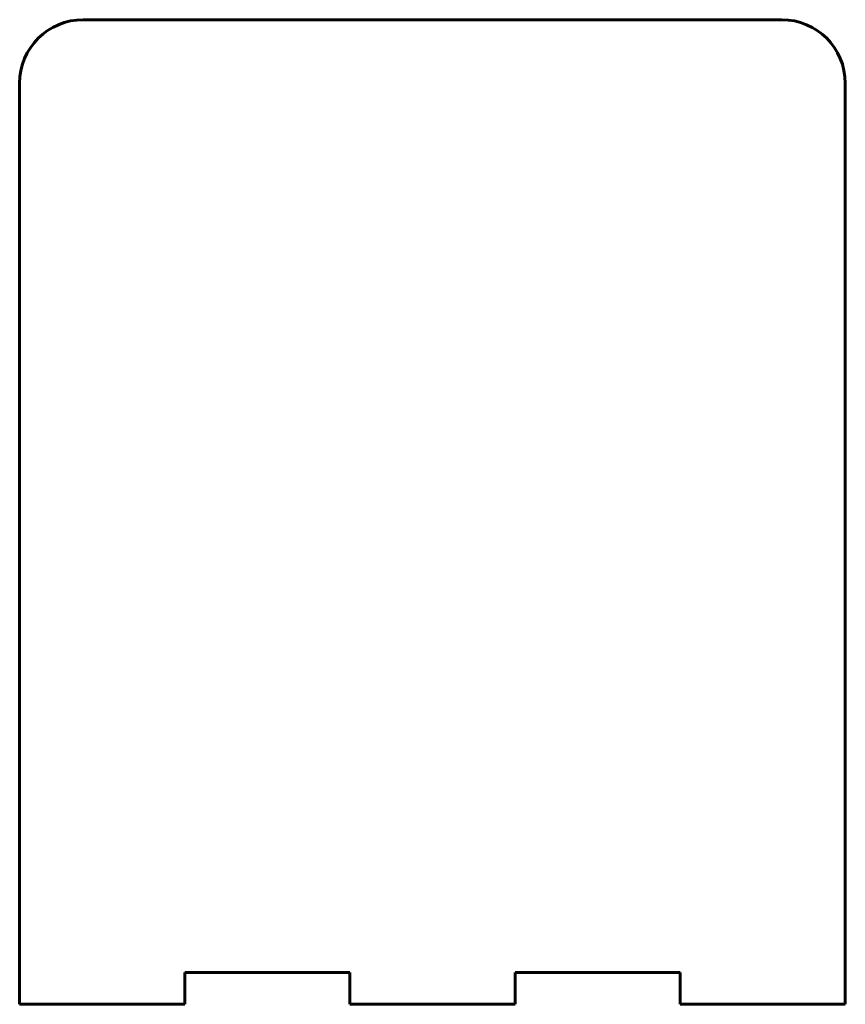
# Model space of a CAD drawing. Header units: millimetres. Extents: x 39 to 169, y 89 to 244.
import ezdxf

# ---------------------------------------------------------------- set-up
doc = ezdxf.new("R2010")
doc.units = ezdxf.units.MM
doc.linetypes.add('K5LT_BASIC', pattern=[0])
doc.layers.add('Системный слой', color=7, linetype='Continuous')

msp = doc.modelspace()

# ---------------------------------------------------------------- linework, layer by layer
at = {"layer": 'Системный слой', "color": 143, "linetype": 'K5LT_BASIC', "lineweight": 60, "true_color": 0x33acca}
for p, q in [((158.93, 244.29), (48.93, 244.29)), ((38.93, 234.29), (38.93, 89.29)), ((168.93, 89.29), (168.93, 234.29)), ((64.93, 89.29), (64.93, 94.29)), ((64.93, 94.29), (90.93, 94.29)), ((90.93, 94.29), (90.93, 89.29)), ((116.93, 89.29), (116.93, 94.29)), ((116.93, 94.29), (142.93, 94.29)), ((142.93, 94.29), (142.93, 89.29)), ((38.93, 89.29), (64.93, 89.29)), ((90.93, 89.29), (116.93, 89.29)), ((142.93, 89.29), (168.93, 89.29))]:
    msp.add_line(p, q, dxfattribs=at)
for centre, start, end in [((48.93, 234.29), 90, 180), ((158.93, 234.29), 0, 90)]:
    msp.add_arc(centre, 10, start, end, dxfattribs=at)

doc.saveas('drawing.dxf')
